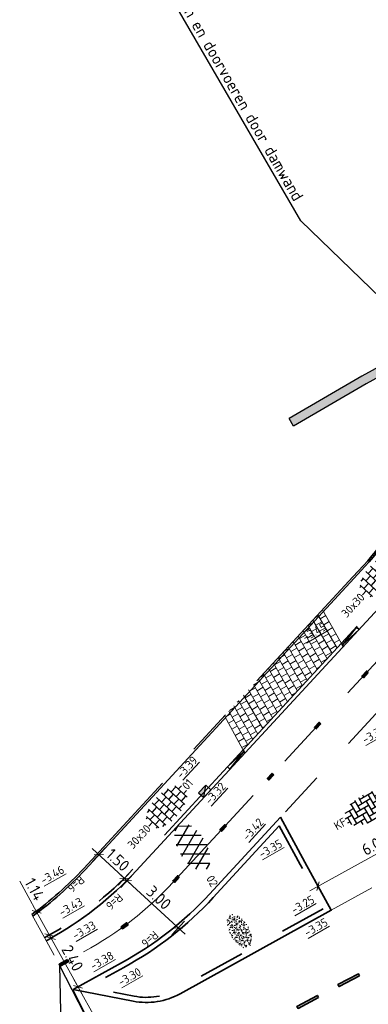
# Model space of a CAD drawing. Header units: metres. Extents: x 111691 to 117439, y 474133 to 478789.
# Tile 12 of 127: x 114584 to 114599, y 476071 to 476114. Entities that reach past the tile are written whole.
import ezdxf
from ezdxf import colors
from ezdxf.entities.mleader import LeaderData, LeaderLine
from ezdxf.enums import TextEntityAlignment as Align
from ezdxf.math import Vec2, Vec3

# ---------------------------------------------------------------- set-up
doc = ezdxf.new("R2010")
doc.units = ezdxf.units.M
for name, pattern in [('AM-AS', [16, 10, -2, 2, -2]), ('VH-OPSLUITBAND_150X250', [24, 16, -2, 4, -2]), ('VH-OPSLUITBAND_80X200', [14, 8, -2, 2, -2]), ('VH-RWSBAND', [24, 10, -2, 2, -2, 2, -2, 2, -2]), ('VH-TROTTOIRBAND_130-150', [15, 5, -2, 2, -2, 2, -2]), ('XX-HIDDEN', [4, 2, -2])]:
    doc.linetypes.add(name, pattern=pattern)
doc.layers.get('Defpoints').update_dxf_attribs({"lineweight": 25})
for name, color, linetype, lineweight in [('N-WE-AM-AS-G', 10, 'AM-AS', 18), ('N-WE-GR-GRAS-S', 60, 'Continuous', 25), ('N-WE-KW-KUNSTWERK_KEERCONSTRUCTIE-A', 251, 'Continuous', 30), ('N-WE-KW-KUNSTWERK_KEERCONSTRUCTIE-G', 5, 'Continuous', 30), ('N-WE-RI-HWA_KOLK-S', 150, 'Continuous', 25), ('N-WE-VH-HOOGTELABEL-T18', 2, 'Continuous', 18), ('N-WE-VH-KANTOPSLUITING-T18', 10, 'Continuous', 18), ('N-WE-VH-KANTOPSLUITING_OPSLUITBAND_150X250-G', 150, 'VH-OPSLUITBAND_150X250', 35), ('N-WE-VH-KANTOPSLUITING_OPSLUITBAND_80X200-G', 150, 'VH-OPSLUITBAND_80X200', 35), ('N-WE-VH-KANTOPSLUITING_TROTTOIRBAND_130 150-G', 210, 'VH-TROTTOIRBAND_130-150', 35), ('N-WE-VH-KANTOPSLUITING_TROTTOIRBAND_RWS_110 220-G', 210, 'VH-RWSBAND', 35), ('N-WE-VH-KANTOPSLUITING_VERLOOPBAND-G', 40, 'Continuous', 35), ('N-WE-VH-KANTOPSLUITING_VOORKANTBAND-G', 7, 'Continuous', 35), ('N-WE-VH-KANTVERHARDING-G', 1, 'Continuous', 35), ('N-WE-VH-MAATVOERING-M', 7, 'Continuous', 18), ('N-WE-VH-MATERIAALGRENS-G', 7, 'XX-HIDDEN', 18), ('N-WE-VH-VERHARDING_ASFALT_ROOD-S', 1, 'Continuous', 25), ('N-WE-VH-VERHARDING_BETONSTRAATSTEEN-S', 7, 'Continuous', 25), ('N-WE-VH-VERHARDING_TEGEL-S', 7, 'Continuous', 25), ('N-WE-VH-VERHARDING_TEGEL60-A', 252, 'Continuous', 18), ('N-WE-VW-MARKERING-G', 7, 'Continuous', 35), ('X-XX-AL-AANPIJLING-M', 7, 'Continuous', 18), ('X-XX-AL-AANPIJLING-T25', 7, 'Continuous', 25)]:
    doc.layers.add(name, color=color, linetype=linetype, lineweight=lineweight)
doc.layers.add('N-WE-VW-MARKERING_LANGS_STREEP_11_010-A', color=7, linetype='Continuous')
doc.layers.add('N-WE-VW-MARKERING_LANGS_STREEP_30270_010-A', color=7, linetype='Continuous')
doc.styles.add('NLCS-ISO', font='NLCS-ISO.ttf')
doc.styles.add('NLCS-ISO-ANNOTATIEF-T25', font='NLCS-ISO.ttf', dxfattribs={"height": 2.5})
doc.styles.add('NLCS-ISO-M200-T18', font='NLCS-ISO.ttf', dxfattribs={"height": 0.36})
doc.dimstyles.new('NLCS-ANNOTATIEF-T25-PIJL_L2_H1', dxfattribs={"dimtxt": 2.5, "dimasz": 2.5, "dimexe": 2, "dimexo": 2, "dimgap": 0.7, "dimtad": 1, "dimzin": 0, "dimdsep": 46, "dimtxsty": 'NLCS-ISO-ANNOTATIEF-T25', "dimcen": 0, "dimdle": 2, "dimclrd": 256, "dimclre": 256, "dimclrt": 256, "dimadec": 1, "dimazin": 0, "dimtfac": 1, "dimtdec": 3, "dimtofl": 0, "dimtmove": 0, "dimatfit": 3, "dimfxl": 2, "dimfxlon": 1, "dimtfillclr": 256, "dimtolj": 1, "dimtzin": 0, "dimlwd": -1, "dimlwe": -1, "dimarcsym": 0})
doc.dimstyles.new('NLCS-ANNOTATIEF-T25-SCHRAP_L2_H1', dxfattribs={"dimtxt": 2.5, "dimasz": 1.4, "dimexe": 2, "dimexo": 2, "dimgap": 0.7, "dimtad": 1, "dimzin": 0, "dimdsep": 46, "dimtxsty": 'NLCS-ISO-ANNOTATIEF-T25', "dimblk": 'OBLIQUE', "dimcen": 0, "dimdle": 2, "dimclrd": 256, "dimclre": 256, "dimclrt": 256, "dimadec": 1, "dimazin": 0, "dimtfac": 1, "dimtdec": 3, "dimtofl": 0, "dimtmove": 0, "dimatfit": 3, "dimldrblk": 'OBLIQUE', "dimfxl": 2, "dimfxlon": 1, "dimtfillclr": 256, "dimtolj": 1, "dimtzin": 0, "dimlwd": -1, "dimlwe": -1, "dimarcsym": 0})

# ---------------------------------------------------------------- blocks, each defined once
blk = doc.blocks.new('*D16')
at = {"layer": 'Defpoints', "color": 0, "linetype": 'Continuous', "transparency": 16777216}
for p in [(114597.451, 476089.015), (114607.75, 476082.857)]:
    blk.add_point(p, dxfattribs=at)
at = {"layer": 'N-WE-VH-MAATVOERING-M', "transparency": 16777216}
blk.add_line((114604.849, 476084.592), (114607.321, 476083.114), dxfattribs=at)
at = {"layer": 'N-WE-VH-MAATVOERING-M', "linetype": 'Continuous', "lineweight": 0, "transparency": 16777216, "insert": (114606.07, 476084.316), "char_height": 0.5, "attachment_point": 5, "rotation": 329.1253, "style": 'NLCS-ISO-ANNOTATIEF-T25', "bg_fill": 3, "box_fill_scale": 1.1, "bg_fill_color": 256, "bg_fill_true_color": 13158600, "bg_fill_transparency": 0}
blk.add_mtext('\\A1;R=12.00', dxfattribs=at)
at = {"layer": 'N-WE-VH-MAATVOERING-M', "linetype": 'Continuous', "transparency": 16777216}
blk.add_solid([(114607.364, 476083.185), (114607.278, 476083.042), (114607.75, 476082.857)], dxfattribs=at)
blk = doc.blocks.new('*D38')
at = {"layer": 'Defpoints', "color": 0, "transparency": 16777216}
for p in [(114610.339, 476094.022), (114598.377, 476093.065)]:
    blk.add_point(p, dxfattribs=at)
at = {"layer": 'N-WE-VH-MAATVOERING-M', "transparency": 16777216}
blk.add_line((114606.97, 476093.753), (114609.84, 476093.982), dxfattribs=at)
blk.add_solid([(114609.834, 476094.065), (114609.847, 476093.899), (114610.339, 476094.022)], dxfattribs=at)
at = {"layer": 'N-WE-VH-MAATVOERING-M', "transparency": 16777216, "insert": (114608.125, 476094.236), "char_height": 0.5, "attachment_point": 5, "rotation": 4.5762, "style": 'NLCS-ISO-ANNOTATIEF-T25', "bg_fill": 3, "box_fill_scale": 1.1, "bg_fill_color": 256, "bg_fill_true_color": 13158600, "bg_fill_transparency": 0}
blk.add_mtext('\\A1;R=12.00', dxfattribs=at)
blk = doc.blocks.new('SVH-TEGEL_300X300_DUN_HALFST-SO')
for p, q in [((-3.7, 2.25), (-3, 2.25)), ((-3, -2.52), (-3, 2.52)), ((-1.5, -2.87), (-1.5, 2.87)), ((-1.5, 2.25), (0, 2.25)), ((0, -2.97), (0, 2.97)), ((1.5, -2.87), (1.5, 2.87)), ((1.5, 2.25), (3, 2.25)), ((3, -2.52), (3, 2.52)), ((-5.66, 0), (-4.5, 0)), ((-4.89, 1.5), (-4.5, 1.5)), ((-4.5, -1.8), (-4.5, 1.8)), ((-4.5, 0.75), (-3, 0.75)), ((-3, 1.5), (-1.5, 1.5)), ((-3, 0), (-1.5, 0)), ((-1.5, 0.75), (0, 0.75)), ((0, 1.5), (1.5, 1.5)), ((0, 0), (1.5, 0)), ((1.5, 0.75), (3, 0.75)), ((3, 1.5), (4.5, 1.5)), ((3, 0), (4.5, 0)), ((4.5, -1.8), (4.5, 1.8)), ((4.5, 0.75), (5.48, 0.75)), ((-4.89, -1.5), (-4.5, -1.5)), ((-4.5, -0.75), (-3, -0.75)), ((-3, -1.5), (-1.5, -1.5)), ((-1.5, -0.75), (0, -0.75)), ((0, -1.5), (1.5, -1.5)), ((1.5, -0.75), (3, -0.75)), ((3, -1.5), (4.5, -1.5)), ((4.5, -0.75), (5.48, -0.75)), ((-3.7, -2.25), (-3, -2.25)), ((-1.5, -2.25), (0, -2.25)), ((1.5, -2.25), (3, -2.25))]:
    blk.add_line(p, q)
at = {"style": 'NLCS-ISO'}
blk.add_attdef('FORMAAT', text='', height=1.8, dxfattribs=at).set_placement((-5.76, 0), align=Align.MIDDLE_RIGHT)
blk.add_attdef('KLEUR', text='', height=1.8, dxfattribs=at).set_placement((5.58, 0), align=Align.MIDDLE_LEFT)
at = {"style": 'NLCS-ISO', "flags": 1}
blk.add_attdef('FUNCTIE', text='', height=1.8, dxfattribs=at).set_placement((0.12, -3.58), align=Align.MIDDLE_CENTER)
blk = doc.blocks.new('SGR-GRAS_01-SO')
at = {"ltscale": 0.1}
for p, q in [((-1.96, -0.07), (-1.98, 0)), ((-1.93, 0.19), (-1.93, 0.24)), ((-1.89, 0.24), (-1.92, 0.25)), ((-1.67, 0.02), (-1.6, 0.04)), ((-1.6, 0.24), (-1.65, 0.29)), ((-1.53, 0.32), (-1.6, 0.35)), ((-1.45, 0.64), (-1.52, 0.66)), ((-1.52, 0.19), (-1.44, 0.19)), ((-1.47, 0.58), (-1.48, 0.65)), ((-1.43, 0.48), (-1.35, 0.5)), ((-1.36, 0.21), (-1.43, 0.23)), ((-1.42, 0.13), (-1.36, 0.17)), ((-1.38, 0.11), (-1.32, 0.16)), ((-1.37, 0.01), (-1.38, 0.08)), ((-1.33, 0.11), (-1.33, 0.19)), ((-1.3, 0.76), (-1.32, 0.77)), ((-1.28, 0.68), (-1.28, 0.76)), ((-1.17, 0.39), (-1.23, 0.43)), ((-1.17, 0.24), (-1.22, 0.29)), ((-1.15, 0.65), (-1.21, 0.7)), ((-1.11, 0.17), (-1.04, 0.19)), ((-1.03, 0.03), (-1.1, 0.07)), ((-0.94, 0.84), (-1, 0.88)), ((-0.97, 0.51), (-0.92, 0.57)), ((-0.89, 0.5), (-0.97, 0.52)), ((-0.94, 0.19), (-0.87, 0.19)), ((-0.92, 0.42), (-0.86, 0.46)), ((-0.89, 0.81), (-0.82, 0.81)), ((-0.87, 0.66), (-0.89, 0.73)), ((-0.8, 0.06), (-0.88, 0.08)), ((-0.87, 0.62), (-0.8, 0.64)), ((-0.8, 0.47), (-0.87, 0.51)), ((-0.75, 0.24), (-0.8, 0.29)), ((-0.77, 0.09), (-0.79, 0.16)), ((-0.73, 0.65), (-0.78, 0.7)), ((-0.74, 0.03), (-0.73, 0.11)), ((-0.67, 0.11), (-0.73, 0.14)), ((-0.69, 0.61), (-0.68, 0.68)), ((-0.58, 0.92), (-0.64, 0.96)), ((-0.56, 0.92), (-0.51, 0.97)), ((-0.56, 0.32), (-0.48, 0.34)), ((-0.44, 0.55), (-0.51, 0.59)), ((-0.43, 0.78), (-0.5, 0.8)), ((-0.42, 0.71), (-0.36, 0.74)), ((-0.34, 0.35), (-0.41, 0.37)), ((-0.32, 0.24), (-0.38, 0.29)), ((-0.31, 0.19), (-0.37, 0.22)), ((-0.37, 0.19), (-0.29, 0.19)), ((-0.31, 0.65), (-0.36, 0.7)), ((-0.32, 0.81), (-0.24, 0.81)), ((-0.32, 0.77), (-0.24, 0.79)), ((-0.28, 0.73), (-0.29, 0.81)), ((-0.21, 1), (-0.27, 1.03)), ((-0.24, 0.02), (-0.17, 0.04)), ((-0.18, 0.17), (-0.19, 0.24)), ((-0.08, 0.63), (-0.14, 0.67)), ((-0.14, -0.04), (-0.14, 0.03)), ((-0.09, 0.53), (-0.09, 0.6)), ((-0.08, 0.16), (-0.03, 0.21)), ((-0.07, 0.19), (0, 0.23)), ((0.06, 0.27), (-0.01, 0.3)), ((0, 0.47), (0.07, 0.49)), ((0.1, 0.24), (0.05, 0.29)), ((0.13, 0.64), (0.06, 0.66)), ((0.07, 0.99), (0.14, 1.03)), ((0.12, 0.65), (0.07, 0.7)), ((0.22, 0.2), (0.15, 0.22)), ((0.21, 0.19), (0.28, 0.19)), ((0.29, 0.71), (0.22, 0.75)), ((0.24, 0.92), (0.31, 0.94)), ((0.26, 0.81), (0.33, 0.81)), ((0.32, 0.81), (0.3, 0.89)), ((0.31, 0.17), (0.39, 0.19)), ((0.32, 0.57), (0.38, 0.62)), ((0.42, 0.34), (0.36, 0.38)), ((0.42, 0.25), (0.4, 0.32)), ((0.43, 0.48), (0.49, 0.51)), ((0.53, 0.24), (0.47, 0.29)), ((0.54, 0.65), (0.49, 0.7)), ((0.56, -0.02), (0.49, 0.02)), ((0.5, 0.45), (0.51, 0.53)), ((0.59, 0.93), (0.52, 0.94)), ((0.55, 0.62), (0.63, 0.64)), ((0.65, 0.79), (0.58, 0.83)), ((0.68, 0.49), (0.61, 0.51)), ((0.77, 0.05), (0.7, 0.07)), ((0.78, 0.42), (0.72, 0.46)), ((0.78, 0.19), (0.86, 0.19)), ((0.83, 0.81), (0.91, 0.81)), ((0.92, 0.06), (0.85, 0.09)), ((0.87, 0.31), (0.94, 0.33)), ((0.95, 0.24), (0.9, 0.29)), ((0.91, 0.89), (0.91, 0.92)), ((0.97, 0.65), (0.91, 0.7)), ((0.93, 0.76), (0.99, 0.8)), ((1.01, 0.87), (0.95, 0.91)), ((1.01, 0.33), (1, 0.4)), ((1.15, 0.78), (1.08, 0.8)), ((1.15, 0.5), (1.08, 0.54)), ((1.1, 0.38), (1.1, 0.45)), ((1.11, 0.77), (1.18, 0.79)), ((1.24, 0.34), (1.17, 0.36)), ((1.18, 0.01), (1.26, 0.03)), ((1.21, 0.21), (1.26, 0.26)), ((1.28, 0.14), (1.22, 0.17)), ((1.28, 0.25), (1.35, 0.29)), ((1.37, 0.24), (1.32, 0.29)), ((1.39, 0.65), (1.34, 0.7)), ((1.36, 0.19), (1.43, 0.19)), ((1.42, 0.46), (1.5, 0.48)), ((1.51, 0.58), (1.44, 0.62)), ((1.64, 0.21), (1.58, 0.25)), ((1.61, 0.41), (1.59, 0.48)), ((1.69, 0.3), (1.7, 0.37)), ((1.79, 0.19), (1.72, 0.21)), ((1.74, 0.16), (1.81, 0.18)), ((1.8, 0.24), (1.75, 0.29)), ((1.93, 0.19), (1.95, 0.19)), ((-1.92, -0.16), (-1.85, -0.12)), ((-1.82, -0.08), (-1.9, -0.06)), ((-1.76, -0.13), (-1.82, -0.09)), ((-1.78, -0.3), (-1.73, -0.25)), ((-1.62, -0.5), (-1.69, -0.46)), ((-1.63, -0.57), (-1.68, -0.52)), ((-1.61, -0.17), (-1.67, -0.11)), ((-1.57, -0.44), (-1.49, -0.44)), ((-1.54, -0.66), (-1.5, -0.64)), ((-1.4, -0.05), (-1.46, -0.01)), ((-1.38, -0.46), (-1.38, -0.39)), ((-1.35, -0.28), (-1.28, -0.26)), ((-1.27, -0.23), (-1.34, -0.21)), ((-1.26, -0.42), (-1.33, -0.38)), ((-1.27, -0.56), (-1.28, -0.48)), ((-1.21, -0.57), (-1.26, -0.52)), ((-1.18, -0.67), (-1.25, -0.65)), ((-1.19, -0.17), (-1.24, -0.11)), ((-1.13, -0.78), (-1.19, -0.75)), ((-1.06, -0.39), (-1, -0.35)), ((-1.04, -0.58), (-0.97, -0.57)), ((-0.99, -0.44), (-0.92, -0.44)), ((-0.9, -0.34), (-0.96, -0.3)), ((-0.9, -0.65), (-0.84, -0.6)), ((-0.84, -0.94), (-0.85, -0.93)), ((-0.78, -0.57), (-0.84, -0.52)), ((-0.76, -0.7), (-0.83, -0.67)), ((-0.76, -0.17), (-0.82, -0.11)), ((-0.8, -0.13), (-0.73, -0.11)), ((-0.71, -0.38), (-0.79, -0.36)), ((-0.79, -0.54), (-0.78, -0.46)), ((-0.72, -0.89), (-0.65, -0.87)), ((-0.71, -0.9), (-0.64, -0.86)), ((-0.62, -0.82), (-0.7, -0.8)), ((-0.67, -0.48), (-0.69, -0.4)), ((-0.53, -0.26), (-0.6, -0.22)), ((-0.58, -0.99), (-0.59, -0.97)), ((-0.57, -0.1), (-0.5, -0.06)), ((-0.49, -0.25), (-0.44, -0.19)), ((-0.48, -0.44), (-0.41, -0.42)), ((-0.4, -0.63), (-0.46, -0.59)), ((-0.38, -0.98), (-0.43, -0.93)), ((-0.42, -0.44), (-0.34, -0.44)), ((-0.36, -0.57), (-0.41, -0.52)), ((-0.34, -0.17), (-0.39, -0.11)), ((-0.26, -0.99), (-0.33, -0.95)), ((-0.25, -0.09), (-0.32, -0.07)), ((-0.17, -0.18), (-0.24, -0.14)), ((-0.16, -0.53), (-0.23, -0.51)), ((-0.21, -0.61), (-0.15, -0.58)), ((-0.19, -0.62), (-0.19, -0.54)), ((-0.17, -0.74), (-0.1, -0.72)), ((-0.07, -0.97), (-0.14, -0.95)), ((-0.04, -0.55), (-0.1, -0.51)), ((-0.08, -0.4), (-0.09, -0.32)), ((-0.01, -1.01), (0.04, -0.95)), ((0.05, -0.98), (0, -0.93)), ((0.07, -0.57), (0.01, -0.52)), ((0.02, -0.96), (0.01, -0.89)), ((0.08, -0.17), (0.03, -0.11)), ((0.1, -0.91), (0.03, -0.88)), ((0.07, -0.29), (0.14, -0.27)), ((0.19, -0.1), (0.13, -0.06)), ((0.16, -0.44), (0.23, -0.44)), ((0.17, -1.04), (0.22, -1.02)), ((0.31, -0.24), (0.24, -0.22)), ((0.33, -0.47), (0.26, -0.43)), ((0.29, -0.33), (0.35, -0.29)), ((0.4, -0.68), (0.32, -0.66)), ((0.39, -0.6), (0.45, -0.55)), ((0.39, -0.59), (0.46, -0.57)), ((0.4, -0.69), (0.41, -0.62)), ((0.46, -0.83), (0.4, -0.8)), ((0.47, -0.98), (0.42, -0.93)), ((0.49, -0.57), (0.44, -0.52)), ((0.45, -0.12), (0.46, -0.05)), ((0.51, -0.17), (0.45, -0.11)), ((0.52, -0.32), (0.5, -0.24)), ((0.62, -0.88), (0.6, -0.81)), ((0.63, -0.14), (0.7, -0.12)), ((0.69, -0.39), (0.62, -0.35)), ((0.64, -0.84), (0.71, -0.81)), ((0.7, -0.89), (0.77, -0.88)), ((0.73, -0.44), (0.81, -0.44)), ((0.82, -0.76), (0.76, -0.72)), ((0.78, -0.04), (0.85, 0)), ((0.86, -0.39), (0.79, -0.37)), ((0.8, -0.19), (0.85, -0.14)), ((0.86, -0.94), (0.84, -0.93)), ((0.91, -0.57), (0.86, -0.52)), ((0.93, -0.17), (0.88, -0.11)), ((0.95, -0.83), (0.88, -0.81)), ((0.94, -0.44), (1.01, -0.42)), ((1.05, -0.31), (0.99, -0.27)), ((1, -0.77), (1, -0.7)), ((1.05, -0.2), (1.05, -0.12)), ((1.11, -0.24), (1.1, -0.16)), ((1.19, -0.68), (1.12, -0.64)), ((1.14, -0.56), (1.21, -0.52)), ((1.21, -0.8), (1.2, -0.73)), ((1.33, -0.1), (1.26, -0.08)), ((1.26, -0.75), (1.33, -0.73)), ((1.34, -0.57), (1.29, -0.52)), ((1.36, -0.17), (1.3, -0.11)), ((1.31, -0.44), (1.38, -0.44)), ((1.42, -0.23), (1.35, -0.19)), ((1.42, -0.54), (1.35, -0.52)), ((1.55, -0.6), (1.49, -0.56)), ((1.5, -0.29), (1.57, -0.27)), ((1.64, -0.27), (1.65, -0.2)), ((1.64, -0.27), (1.7, -0.23)), ((1.68, -0.55), (1.74, -0.5)), ((1.71, -0.16), (1.69, -0.09)), ((1.78, -0.15), (1.71, -0.11)), ((1.71, -0.52), (1.71, -0.52)), ((1.78, -0.17), (1.73, -0.11)), ((1.88, -0.25), (1.81, -0.23))]:
    blk.add_line(p, q, dxfattribs=at)
at = {"ltscale": 0.1, "style": 'NLCS-ISO'}
blk.add_attdef('TYPE', text='', height=0.5, dxfattribs=at).set_placement((3.47, -0.02), align=Align.MIDDLE_CENTER)
blk = doc.blocks.new('SVH-BSS_KEIFORMAAT_ELLEBOOG-SO')
at = {"ltscale": 0.1}
for p, q in [((-3.1, 2.49), (-1.87, 2.49)), ((-2.92, 2.49), (-2.92, -0.66)), ((-1.87, 2.81), (-1.87, 0.39)), ((-0.82, 2.94), (-0.82, 1.44)), ((-0.82, 2.49), (2.33, 2.49)), ((0.23, 2.97), (0.23, 2.49)), ((1.28, 2.49), (1.28, -0.66)), ((2.33, 2.71), (2.33, 0.39)), ((3.38, 2.38), (3.38, 1.44)), ((-5.61, 0.39), (-3.97, 0.39)), ((-5.02, 0.39), (-5.02, -1.37)), ((-4.95, 1.44), (-2.92, 1.44)), ((-3.97, 1.44), (-3.97, -1.71)), ((-2.92, 0.39), (0.23, 0.39)), ((-1.87, 1.44), (1.28, 1.44)), ((-0.82, 0.39), (-0.82, -2.76)), ((0.23, 1.44), (0.23, -1.71)), ((1.28, 0.39), (4.43, 0.39)), ((2.33, 1.44), (4.95, 1.44)), ((3.38, 0.39), (3.38, -2.38)), ((4.43, 1.44), (4.43, -1.71)), ((5.48, 0.74), (5.48, -0.66)), ((5.48, 0.39), (5.61, 0.39)), ((-5.52, -0.66), (-5.02, -0.66)), ((-4.62, -1.71), (-1.87, -1.71)), ((-3.97, -0.66), (-0.82, -0.66)), ((-2.92, -1.71), (-2.92, -2.55)), ((-1.87, -0.66), (-1.87, -2.81)), ((-0.82, -1.71), (2.33, -1.71)), ((0.23, -0.66), (3.38, -0.66)), ((1.28, -1.71), (1.28, -2.9)), ((2.33, -0.66), (2.33, -2.71)), ((3.38, -1.71), (4.62, -1.71)), ((4.43, -0.66), (5.52, -0.66)), ((-1.87, -2.76), (1.28, -2.76)), ((0.23, -2.76), (0.23, -2.97))]:
    blk.add_line(p, q, dxfattribs=at)
at = {"style": 'NLCS-ISO'}
blk.add_attdef('FORMAAT', text='', height=1.8, dxfattribs=at).set_placement((-5.71, 0), align=Align.MIDDLE_RIGHT)
blk.add_attdef('KLEUR', text='', height=1.8, dxfattribs=at).set_placement((5.71, 0), align=Align.MIDDLE_LEFT)
at = {"style": 'NLCS-ISO', "flags": 1}
blk.add_attdef('FUNCTIE', text='', height=1.8, dxfattribs=at).set_placement((0.12, -3.58), align=Align.MIDDLE_CENTER)
blk = doc.blocks.new('_Oblique')
at = {"color": 0, "linetype": 'ByBlock', "lineweight": -2}
blk.add_line((-0.5, -0.5), (0.5, 0.5), dxfattribs=at)
blk = doc.blocks.new('*D324')
at = {"layer": 'Defpoints', "color": 0, "transparency": 16777216}
for p in [(114585.068, 476073.931), (114586.44, 476071.946), (114586.227, 476071.829)]:
    blk.add_point(p, dxfattribs=at)
at = {"layer": 'X-XX-AL-AANPIJLING-M', "transparency": 16777216}
for p, q in [((114585.088, 476074.398), (114586.633, 476071.596)), ((114585.281, 476074.048), (114585.631, 476074.241)), ((114586.44, 476071.946), (114586.79, 476072.14))]:
    blk.add_line(p, q, dxfattribs=at)
at = {"layer": 'X-XX-AL-AANPIJLING-M', "transparency": 16777216, "xscale": 0.28, "yscale": 0.28, "zscale": 0.28}
for p, rotation in [((114585.281, 476074.048), 118.8725849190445), ((114586.44, 476071.946), 298.8725849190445)]:
    blk.add_blockref('_Oblique', p, dxfattribs=dict(at, rotation=rotation))
at = {"layer": 'X-XX-AL-AANPIJLING-M', "transparency": 16777216, "insert": (114586.202, 476073.186), "char_height": 0.5, "attachment_point": 5, "rotation": 298.8726, "style": 'NLCS-ISO-ANNOTATIEF-T25'}
blk.add_mtext('\\A1;2.40', dxfattribs=at)
blk = doc.blocks.new('*D325')
at = {"layer": 'Defpoints', "color": 0, "transparency": 16777216}
for p in [(114584.445, 476075.061), (114584.658, 476075.178), (114584.996, 476074.062)]:
    blk.add_point(p, dxfattribs=at)
at = {"layer": 'X-XX-AL-AANPIJLING-M', "transparency": 16777216}
for p, q in [((114584.658, 476075.178), (114583.929, 476076.5)), ((114584.658, 476075.178), (114585.008, 476075.371)), ((114585.402, 476073.829), (114584.658, 476075.178)), ((114585.209, 476074.179), (114585.559, 476074.373))]:
    blk.add_line(p, q, dxfattribs=at)
at = {"layer": 'X-XX-AL-AANPIJLING-M', "transparency": 16777216, "xscale": 0.28, "yscale": 0.28, "zscale": 0.28}
for p, rotation in [((114584.658, 476075.178), 118.8725849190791), ((114585.209, 476074.179), 298.8725849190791)]:
    blk.add_blockref('_Oblique', p, dxfattribs=dict(at, rotation=rotation))
at = {"layer": 'X-XX-AL-AANPIJLING-M', "transparency": 16777216, "insert": (114584.567, 476076.15), "char_height": 0.5, "attachment_point": 5, "rotation": 298.8726, "style": 'NLCS-ISO-ANNOTATIEF-T25'}
blk.add_mtext('\\A1;1.14', dxfattribs=at)
blk = doc.blocks.new('SVH-ASFALT-SO')
at = {"ltscale": 0.1}
for p, q in [((-3.36, 2.17), (-1.83, 4.83)), ((0.36, -0.07), (-2.31, 4.55)), ((-1.91, 0.69), (0.95, 5.64)), ((2.75, -0.22), (-0.47, 5.37)), ((0, 0), (3.27, 5.66)), ((4.87, 0.12), (1.65, 5.7)), ((2.18, -0.23), (5.32, 5.22)), ((6.7, 0.95), (4.04, 5.55)), ((4.66, 0.07), (7.07, 4.25)), ((-2.72, 1.26), (-3.45, 2.54)), ((7.83, 2.99), (7.15, 4.18))]:
    blk.add_line(p, q, dxfattribs=at)
at = {"style": 'NLCS-ISO'}
blk.add_attdef('KLEUR', text='', height=1.8, dxfattribs=at).set_placement((9.49, 2.74), align=Align.MIDDLE_LEFT)
at = {"style": 'NLCS-ISO', "flags": 1}
blk.add_attdef('FUNCTIE', text='', height=1.8, dxfattribs=at).set_placement((0.12, -3.58), align=Align.MIDDLE_CENTER)
blk = doc.blocks.new('*D326')
at = {"layer": 'Defpoints', "color": 0, "transparency": 16777216}
for p in [(114592.953, 476081.285), (114595.158, 476079.251), (114588.553, 476076.519)]:
    blk.add_point(p, dxfattribs=at)
at = {"layer": 'X-XX-AL-AANPIJLING-M', "transparency": 16777216}
for p, q in [((114591.051, 476074.212), (114588.259, 476076.79)), ((114588.824, 476076.813), (114588.282, 476076.225)), ((114591.029, 476074.778), (114590.486, 476074.19))]:
    blk.add_line(p, q, dxfattribs=at)
at = {"layer": 'X-XX-AL-AANPIJLING-M', "transparency": 16777216, "xscale": 0.28, "yscale": 0.28, "zscale": 0.28}
for p, rotation in [((114588.553, 476076.519), 137.2893449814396), ((114590.757, 476074.484), 317.2893449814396)]:
    blk.add_blockref('_Oblique', p, dxfattribs=dict(at, rotation=rotation))
at = {"layer": 'X-XX-AL-AANPIJLING-M', "transparency": 16777216, "insert": (114589.92, 476075.788), "char_height": 0.5, "attachment_point": 5, "rotation": 317.2893, "style": 'NLCS-ISO-ANNOTATIEF-T25'}
blk.add_mtext('\\A1;3.00', dxfattribs=at)
blk = doc.blocks.new('*D327')
at = {"layer": 'Defpoints', "color": 0, "transparency": 16777216}
for p in [(114588.072, 476078.431), (114587.34, 476077.638), (114589.176, 476077.412)]:
    blk.add_point(p, dxfattribs=at)
at = {"layer": 'X-XX-AL-AANPIJLING-M', "transparency": 16777216}
for p, q in [((114588.738, 476076.348), (114587.047, 476077.909)), ((114587.612, 476077.932), (114587.069, 476077.344)), ((114588.715, 476076.913), (114588.173, 476076.325))]:
    blk.add_line(p, q, dxfattribs=at)
at = {"layer": 'X-XX-AL-AANPIJLING-M', "transparency": 16777216, "xscale": 0.28, "yscale": 0.28, "zscale": 0.28}
for p, rotation in [((114587.34, 476077.638), 137.289344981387), ((114588.444, 476076.619), 317.289344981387)]:
    blk.add_blockref('_Oblique', p, dxfattribs=dict(at, rotation=rotation))
at = {"layer": 'X-XX-AL-AANPIJLING-M', "transparency": 16777216, "insert": (114588.157, 476077.415), "char_height": 0.5, "attachment_point": 5, "rotation": 317.2893, "style": 'NLCS-ISO-ANNOTATIEF-T25'}
blk.add_mtext('\\A1;1.50', dxfattribs=at)
blk = doc.blocks.new('*D328')
at = {"layer": 'Defpoints', "color": 0, "transparency": 16777216}
for p in [(114602.598, 476078.15), (114596.776, 476076.281), (114597.347, 476075.248)]:
    blk.add_point(p, dxfattribs=at)
at = {"layer": 'X-XX-AL-AANPIJLING-M', "transparency": 16777216}
for p, q in [((114602.221, 476078.833), (114601.834, 476079.533)), ((114602.377, 476079.377), (114596.426, 476076.088)), ((114596.969, 476075.931), (114596.582, 476076.631))]:
    blk.add_line(p, q, dxfattribs=at)
at = {"layer": 'X-XX-AL-AANPIJLING-M', "transparency": 16777216, "xscale": 0.28, "yscale": 0.28, "zscale": 0.28}
for p, rotation in [((114602.027, 476079.183), 28.92698625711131), ((114596.776, 476076.281), 208.9269862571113)]:
    blk.add_blockref('_Oblique', p, dxfattribs=dict(at, rotation=rotation))
at = {"layer": 'X-XX-AL-AANPIJLING-M', "transparency": 16777216, "insert": (114599.213, 476078.074), "char_height": 0.5, "attachment_point": 5, "rotation": 28.927, "style": 'NLCS-ISO-ANNOTATIEF-T25'}
blk.add_mtext('\\A1;6.00', dxfattribs=at)
blk = doc.blocks.new('*D330')
at = {"layer": 'Defpoints', "color": 0, "transparency": 16777216}
for p in [(114586.227, 476071.829), (114590.224, 476064.703), (114590.433, 476064.82)]:
    blk.add_point(p, dxfattribs=at)
at = {"layer": 'X-XX-AL-AANPIJLING-M', "transparency": 16777216}
for p, q in [((114586.241, 476072.295), (114590.629, 476064.472)), ((114586.437, 476071.946), (114586.786, 476072.142)), ((114590.433, 476064.82), (114590.782, 476065.016))]:
    blk.add_line(p, q, dxfattribs=at)
at = {"layer": 'X-XX-AL-AANPIJLING-M', "transparency": 16777216, "xscale": 0.28, "yscale": 0.28, "zscale": 0.28}
for p, rotation in [((114586.437, 476071.946), 119.284951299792), ((114590.433, 476064.82), 299.284951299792)]:
    blk.add_blockref('_Oblique', p, dxfattribs=dict(at, rotation=rotation))
at = {"layer": 'X-XX-AL-AANPIJLING-M', "transparency": 16777216, "insert": (114588.775, 476068.574), "char_height": 0.5, "attachment_point": 5, "rotation": 299.285, "style": 'NLCS-ISO-ANNOTATIEF-T25'}
blk.add_mtext('\\A1;8.17', dxfattribs=at)
blk = doc.blocks.new('N-SRI-KOLK_TROTTOIR-SO')
blk.add_hatch(color=256).paths.add_polyline_path([(1.125, 1.5), (-1.125, 1.5), (-1.125, 0)])
blk.add_line((-1.125, 0), (1.125, 1.5))
at = {"flags": 128}
blk.add_lwpolyline([(-1.125, 0), (1.125, 0), (1.125, 1.5), (-1.125, 1.5)], close=True, dxfattribs=at)

msp = doc.modelspace()

# ---------------------------------------------------------------- hatches: boundary and pattern name
at = {"layer": 'N-WE-KW-KUNSTWERK_KEERCONSTRUCTIE-A', "transparency": 33554559}
h = msp.add_hatch(color=256, dxfattribs=at)
h.dxf.hatch_style = 1
h.paths.add_polyline_path([(114605.192, 476101.408), (114603.137, 476105.134), (114604.193, 476105.717), (114604.006, 476106.048), (114602.621, 476105.284), (114604.676, 476101.557), (114598.243, 476097.998), (114595.536, 476096.428), (114595.727, 476096.099), (114598.857, 476097.914)])
at = {"layer": 'N-WE-VH-VERHARDING_TEGEL60-A'}
h = msp.add_hatch(dxfattribs=at)
h.set_pattern_fill('AVH-TEGEL_300X300_HALFST-SO', color=256, angle=209.72, pattern_type=2)
h.set_pattern_definition([(209.72, (0, 0), (-0.18617327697, -0.278997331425), [0.3, -0.3]), (299.72, (0, 0), (0.26053755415, 0.14872855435), [])])
h.paths.add_polyline_path([(114597.79, 476086.746), (114596.975, 476088.193), (114592.748, 476083.614), (114593.551, 476082.154)])
at = {"layer": 'N-WE-VW-MARKERING_LANGS_STREEP_11_010-A'}
h = msp.add_hatch(color=256, dxfattribs=at)
h.dxf.hatch_style = 1
h.paths.add_polyline_path([(114598.568, 476072.423), (114598.521, 476072.512), (114597.637, 476072.043), (114597.684, 476071.955)])
h = msp.add_hatch(color=256, dxfattribs=at)
h.dxf.hatch_style = 1
h.paths.add_polyline_path([(114596.8, 476071.487), (114596.754, 476071.575), (114595.87, 476071.107), (114595.917, 476071.019)])
at = {"layer": 'N-WE-VW-MARKERING_LANGS_STREEP_30270_010-A'}
h = msp.add_hatch(color=256, dxfattribs=at)
h.dxf.hatch_style = 1
h.paths.add_polyline_path([(114596.903, 476083.279), (114596.83, 476083.347), (114596.626, 476083.127), (114596.7, 476083.059)])
h = msp.add_hatch(color=256, dxfattribs=at)
h.dxf.hatch_style = 1
h.paths.add_polyline_path([(114594.868, 476081.075), (114594.795, 476081.143), (114594.591, 476080.922), (114594.665, 476080.854)])
h = msp.add_hatch(color=256, dxfattribs=at)
h.dxf.hatch_style = 1
h.paths.add_polyline_path([(114592.833, 476078.87), (114592.76, 476078.938), (114592.556, 476078.718), (114592.63, 476078.65)])
h = msp.add_hatch(color=256, dxfattribs=at)
h.dxf.hatch_style = 1
h.paths.add_polyline_path([(114590.798, 476076.666), (114590.725, 476076.734), (114590.521, 476076.514), (114590.595, 476076.446)])
h = msp.add_hatch(color=256, dxfattribs=at)
h.dxf.hatch_style = 1
h.paths.add_polyline_path([(114588.594, 476074.625), (114588.534, 476074.705), (114588.293, 476074.526), (114588.353, 476074.446)])

# ---------------------------------------------------------------- linework, layer by layer
at = {"layer": 'N-WE-KW-KUNSTWERK_KEERCONSTRUCTIE-G'}
for points in [[(114604.009, 476106.049), (114602.621, 476105.284), (114604.676, 476101.557), (114598.67, 476098.245), (114595.536, 476096.428)], [(114604.193, 476105.717), (114603.137, 476105.134), (114605.192, 476101.408), (114598.857, 476097.914), (114595.727, 476096.099), (114595.536, 476096.428)]]:
    msp.add_lwpolyline(points, dxfattribs=at)
at = {"layer": 'N-WE-VH-KANTOPSLUITING_TROTTOIRBAND_130 150-G', "flags": 128}
msp.add_lwpolyline([(114593.551, 476082.154), (114588.839, 476077.049, -0.080802), (114585.084, 476074.11), (114584.998, 476074.063)], format="xyb", dxfattribs=at)
at = {"layer": 'N-WE-VH-KANTOPSLUITING_VERLOOPBAND-G'}
for points in [[(114592.873, 476081.42), (114593.589, 476082.084), (114592.983, 476081.318)], [(114593.551, 476082.154), (114593.627, 476082.015)], [(114592.983, 476081.318), (114592.873, 476081.42)]]:
    msp.add_lwpolyline(points, dxfattribs=at)
at = {"layer": 'N-WE-VH-KANTVERHARDING-G', "flags": 128}
msp.add_lwpolyline([(114618.925, 476073.409, -0.038712), (114617.08, 476073.984, 0.223219), (114606.892, 476073.375), (114604.209, 476071.912, -0.007578), (114597.502, 476068.388), (114589.914, 476064.546)], format="xyb", dxfattribs=at)
at = {"layer": 'N-WE-VH-MATERIAALGRENS-G'}
for points in [[(114593.627, 476082.015), (114592.748, 476083.614)], [(114602.598, 476078.15), (114597.347, 476075.248)]]:
    msp.add_lwpolyline(points, dxfattribs=at)
at = {"layer": 'N-WE-VW-MARKERING-G'}
for points in [[(114596.903, 476083.279), (114596.83, 476083.347), (114596.626, 476083.127), (114596.7, 476083.059)], [(114594.868, 476081.075), (114594.795, 476081.143), (114594.591, 476080.922), (114594.665, 476080.854)], [(114592.833, 476078.87), (114592.76, 476078.938), (114592.556, 476078.718), (114592.63, 476078.65)], [(114590.798, 476076.666), (114590.725, 476076.734), (114590.521, 476076.514), (114590.595, 476076.446)], [(114588.594, 476074.625), (114588.534, 476074.705), (114588.293, 476074.526), (114588.353, 476074.446)], [(114598.568, 476072.423), (114598.521, 476072.512), (114597.637, 476072.043), (114597.684, 476071.955)], [(114596.8, 476071.487), (114596.754, 476071.575), (114595.87, 476071.107), (114595.917, 476071.019)]]:
    msp.add_lwpolyline(points, close=True, dxfattribs=at)

# ---------------------------------------------------------------- block references
at = {"layer": 'N-WE-GR-GRAS-S', "xscale": 0.4, "yscale": 0.4, "zscale": 0.4, "rotation": 300.1117835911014}
msp.add_blockref('SGR-GRAS_01-SO', (114593.397, 476074.351), dxfattribs=at)
at = {"layer": 'N-WE-RI-HWA_KOLK-S', "xscale": 0.2, "yscale": 0.2, "zscale": 0.2, "rotation": 47.2893449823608}
msp.add_blockref('N-SRI-KOLK_TROTTOIR-SO', (114592.008, 476080.261), dxfattribs=at)
at = {"layer": 'N-WE-VH-VERHARDING_ASFALT_ROOD-S', "xscale": 0.2, "yscale": 0.2, "zscale": 0.2, "rotation": 300.1117835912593}
msp.add_blockref('SVH-ASFALT-SO', (114590.675, 476078.074), dxfattribs=at).add_auto_attribs({'KLEUR': '02'})
at = {"layer": 'N-WE-VH-VERHARDING_BETONSTRAATSTEEN-S', "xscale": 0.2, "yscale": 0.2, "zscale": 0.2, "rotation": 30.11}
msp.add_blockref('SVH-BSS_KEIFORMAAT_ELLEBOOG-SO', (114598.953, 476079.675), dxfattribs=at).add_auto_attribs({'FORMAAT': 'KF', 'KLEUR': '01'})
at = {"layer": 'N-WE-VH-VERHARDING_TEGEL-S', "xscale": 0.2, "yscale": 0.2, "zscale": 0.2, "rotation": 47.28934497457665}
msp.add_blockref('SVH-TEGEL_300X300_DUN_HALFST-SO', (114590.261, 476079.698), dxfattribs=at).add_auto_attribs({'FORMAAT': '30x30', 'KLEUR': '01'})

# ---------------------------------------------------------------- texts
at = {"layer": 'N-WE-VH-HOOGTELABEL-T18', "style": 'NLCS-ISO-M200-T18'}
for s, rotation, p in [('%%U-3.45', 29.7212, (114596.244, 476086.816)), ('%%U-3.39', 47.3043, (114590.897, 476080.891)), ('%%U-3.32', 47.3043, (114592.125, 476079.773)), ('%%U-3.42', 47.3043, (114593.743, 476078.218)), ('%%U-3.35', 29.7212, (114594.351, 476077.478)), ('%%U-3.46', 29.7212, (114584.949, 476076.347)), ('%%U-3.43', 29.7212, (114585.747, 476074.97)), ('%%U-3.25', 29.7212, (114595.746, 476075.071)), ('%%U-3.35', 29.7212, (114596.313, 476074.094)), ('%%U-3.33', 29.7212, (114586.328, 476073.969))]:
    msp.add_text(s, height=0.36, rotation=rotation, dxfattribs=at).set_placement(p)
at = {"layer": 'N-WE-VH-KANTOPSLUITING-T18', "style": 'NLCS-ISO'}
for p in [(114586.524, 476076.76), (114588.178, 476076), (114589.706, 476074.387)]:
    msp.add_text('R=6', height=0.36, rotation=221.6759, dxfattribs=at).set_placement(p)

# ---------------------------------------------------------------- dimensions: what is measured, and where the dimension line sits
at = {"layer": 'N-WE-VH-MAATVOERING-M'}
dim = msp.add_radius_dim(center=(114598.377, 476093.065), mpoint=(114610.339, 476094.022), dimstyle='NLCS-ANNOTATIEF-T25-PIJL_L2_H1', override={"dimpost": 'R=<>', "dimtfill": 1}, dxfattribs=at)
dim.commit()
dim.dimension.update_dxf_attribs({"geometry": '*D38', "text_midpoint": (114608.156, 476093.848), "dimtype": 164})
at = {"layer": 'X-XX-AL-AANPIJLING-M'}
for p1, p2, distance, picture, middle in [((114595.158, 476079.251), (114592.953, 476081.285), 6.487, '*D326', (114589.92, 476075.788)), ((114602.598, 476078.15), (114597.347, 476075.248), -1.181, '*D328', (114599.213, 476078.074)), ((114589.176, 476077.412), (114588.072, 476078.431), 1.079, '*D327', (114588.157, 476077.415)), ((114584.996, 476074.062), (114584.445, 476075.061), -0.243, '*D325', (114584.567, 476076.15))]:
    dim = msp.add_aligned_dim(p1=p1, p2=p2, distance=distance, dimstyle='NLCS-ANNOTATIEF-T25-SCHRAP_L2_H1', dxfattribs=at)
    dim.commit()
    dim.dimension.update_dxf_attribs({"geometry": picture, "text_midpoint": middle})

# ---------------------------------------------------------------- leaders
at = {"layer": 'X-XX-AL-AANPIJLING-T25'}
ml = msp.add_multileader_mtext('Standard', dxfattribs=at)
ml.set_content('Duiker verlengen en doorvoeren door damwand', color=256, style='NLCS-ISO-ANNOTATIEF-T25')
ml.set_leader_properties(color=256, linetype='ByLayer', lineweight=-1)
ml.build(insert=Vec2(0, 0))
ml.multileader.update_dxf_attribs({"text_left_attachment_type": 5, "text_right_attachment_type": 5, "dogleg_length": 2.5, "arrow_head_size": 0.5, "scale": 0.2})
ctx = ml.context
ctx.base_point, ctx.scale, ctx.char_height, ctx.arrow_head_size, ctx.landing_gap_size, ctx.plane_origin, ctx.plane_x_axis, ctx.plane_y_axis = Vec3(114588.4, 476118.105), 0.2, 0.5, 0.5, 0.18, Vec3(114601.345, 476099.858), Vec3(0.501689, -0.865048), Vec3(0.865048, 0.501689)
ctx.left_attachment, ctx.right_attachment = 5, 5
notes = []
notes.append((ctx, [(0, (1, 1, 0), (114596.031, 476104.948), (-0.501689, 0.865048), 0.5, [(0, [(114601.403, 476099.752)], 0, [])])]))
ctx.mtext.insert, ctx.mtext.text_direction, ctx.mtext.rotation, ctx.mtext.flow_direction = Vec3(114589.053, 476118.275), Vec3(0.501689, -0.865048), 5.237939, 5
for ctx, leaders in notes:
    for number, flags, end, landing, length, lines in leaders:
        leader = LeaderData()
        leader.index, (leader.has_last_leader_line, leader.has_dogleg_vector, leader.attachment_direction) = number, flags
        leader.last_leader_point, leader.dogleg_vector, leader.dogleg_length = Vec3(end), Vec3(landing), length
        for number, points, colour, breaks in lines:
            line = LeaderLine()
            line.index, line.vertices, line.color, line.breaks = number, Vec3.list(points), colors.encode_raw_color(colour), breaks
            leader.lines.append(line)
        ctx.leaders.append(leader)

# ---------------------------------------------------------------- next in the draw order: dimensions: what is measured, and where the dimension line sits
at = {"layer": 'N-WE-VH-MAATVOERING-M', "linetype": 'Continuous', "lineweight": 0}
dim = msp.add_radius_dim(center=(114597.451, 476089.015), mpoint=(114607.75, 476082.857), dimstyle='NLCS-ANNOTATIEF-T25-PIJL_L2_H1', override={"dimpost": 'R=<>', "dimtfill": 1}, dxfattribs=at)
dim.commit()
dim.dimension.update_dxf_attribs({"geometry": '*D16', "text_midpoint": (114605.87, 476083.981), "dimtype": 164})

# ---------------------------------------------------------------- next in the draw order: leaders
at = {"layer": 'X-XX-AL-AANPIJLING-T25'}
ml = msp.add_multileader_mtext('Standard', dxfattribs=at)
ml.set_content('Aansluiten op bestaande situatie', color=256, style='NLCS-ISO-ANNOTATIEF-T25')
ml.set_leader_properties(color=256, linetype='ByLayer', lineweight=-1)
ml.build(insert=Vec2(0, 0))
ml.multileader.update_dxf_attribs({"text_left_attachment_type": 5, "text_right_attachment_type": 5, "dogleg_length": 2.5, "arrow_head_size": 0.5, "scale": 0.2})
ctx = ml.context
ctx.base_point, ctx.scale, ctx.char_height, ctx.arrow_head_size, ctx.landing_gap_size, ctx.plane_origin, ctx.plane_x_axis, ctx.plane_y_axis = Vec3(114586.022, 476065.238), 0.2, 0.5, 0.5, 0.18, Vec3(114592.888, 476069.47), Vec3(0.501689, -0.865048), Vec3(0.865048, 0.501689)
ctx.left_attachment, ctx.right_attachment = 5, 5
notes = []
notes.append((ctx, [(0, (1, 1, 0), (114585.771, 476065.67), (0.501689, -0.865048), 0.5, [(1, [(114588.604, 476067.135), (114585.649, 476072.88)], 0, [])])]))
ctx.mtext.insert, ctx.mtext.text_direction, ctx.mtext.rotation, ctx.mtext.flow_direction = Vec3(114586.674, 476065.408), Vec3(0.501689, -0.865048), 5.237939, 5
ctx.mtext.has_bg_fill, ctx.mtext.bg_color, ctx.mtext.bg_scale_factor, ctx.mtext.bg_transparency, ctx.mtext.use_window_bg_color = 1, -1027028792, 1.5, 0, 1
for ctx, leaders in notes:
    for number, flags, end, landing, length, lines in leaders:
        leader = LeaderData()
        leader.index, (leader.has_last_leader_line, leader.has_dogleg_vector, leader.attachment_direction) = number, flags
        leader.last_leader_point, leader.dogleg_vector, leader.dogleg_length = Vec3(end), Vec3(landing), length
        for number, points, colour, breaks in lines:
            line = LeaderLine()
            line.index, line.vertices, line.color, line.breaks = number, Vec3.list(points), colors.encode_raw_color(colour), breaks
            leader.lines.append(line)
        ctx.leaders.append(leader)

# ---------------------------------------------------------------- next in the draw order: hatches: boundary and pattern name
at = {"layer": 'N-WE-VW-MARKERING_LANGS_STREEP_30270_010-A'}
h = msp.add_hatch(color=256, dxfattribs=at)
h.dxf.hatch_style = 1
h.paths.add_polyline_path([(114598.938, 476085.484), (114598.865, 476085.551), (114598.661, 476085.331), (114598.735, 476085.263)])
h = msp.add_hatch(color=256, dxfattribs=at)
h.dxf.hatch_style = 1
h.paths.add_polyline_path([(114585.993, 476073.126), (114586.045, 476073.041), (114585.675, 476072.838), (114585.623, 476072.923)])

# ---------------------------------------------------------------- next in the draw order: linework, layer by layer
at = {"layer": 'N-WE-AM-AS-G', "flags": 128}
msp.add_lwpolyline([(114604.025, 476092.538, -0.091946), (114601.109, 476087.909), (114600.654, 476087.417), (114590.528, 476076.446, -0.080802), (114586.735, 476073.478), (114585.649, 476072.88)], format="xyb", dxfattribs=at)
at = {"layer": 'N-WE-VH-KANTOPSLUITING_OPSLUITBAND_150X250-G', "flags": 128}
msp.add_lwpolyline([(114597.79, 476086.746), (114593.551, 476082.154)], dxfattribs=at)
at = {"layer": 'N-WE-VH-KANTOPSLUITING_OPSLUITBAND_80X200-G', "flags": 128}
msp.add_lwpolyline([(114584.445, 476075.061, 0.050065), (114586.687, 476077.048), (114598.281, 476089.608), (114598.736, 476090.1, 0.091946), (114601.023, 476093.732)], format="xyb", dxfattribs=at)
at = {"layer": 'N-WE-VH-KANTOPSLUITING_TROTTOIRBAND_130 150-G', "flags": 128}
msp.add_lwpolyline([(114602.492, 476093.148, -0.091946), (114599.897, 476089.029), (114599.442, 476088.536), (114597.79, 476086.746)], format="xyb", dxfattribs=at)
at = {"layer": 'N-WE-VH-KANTOPSLUITING_TROTTOIRBAND_RWS_110 220-G', "flags": 128}
msp.add_lwpolyline([(114595.111, 476078.876), (114592.268, 476075.796, -0.080802), (114588.419, 476072.784), (114586.867, 476071.93), (114588.858, 476071.545, 0.175639), (114590.73, 476071.842), (114597.048, 476075.334), (114596.015, 476077.213)], format="xyb", close=True, dxfattribs=at)
at = {"layer": 'N-WE-VH-KANTOPSLUITING_VERLOOPBAND-G'}
for points in [[(114598.545, 476087.343), (114597.828, 476086.677), (114598.435, 476087.445)], [(114598.545, 476087.343), (114598.435, 476087.445)], [(114597.79, 476086.746), (114597.867, 476086.609)]]:
    msp.add_lwpolyline(points, dxfattribs=at)
at = {"layer": 'N-WE-VH-KANTOPSLUITING_VOORKANTBAND-G'}
msp.add_lwpolyline([(114584.492, 476074.996, 0.050065), (114586.746, 476076.994), (114598.34, 476089.553), (114598.795, 476090.046, 0.091946), (114601.098, 476093.703, 0.091946)], format="xyb", dxfattribs=at)
at = {"layer": 'N-WE-VH-KANTOPSLUITING_VOORKANTBAND-G', "flags": 128}
for points in [[(114602.631, 476093.093, -0.091946), (114600.007, 476088.927), (114599.552, 476088.434), (114588.949, 476076.948, -0.080802), (114585.156, 476073.979), (114585.071, 476073.932)], [(114595.158, 476079.251), (114592.106, 476075.945, -0.080802), (114588.313, 476072.976), (114586.227, 476071.829), (114588.817, 476071.329, 0.175639), (114590.836, 476071.649), (114597.347, 476075.248), (114596.208, 476077.318), (114595.158, 476079.251)]]:
    msp.add_lwpolyline(points, format="xyb", dxfattribs=at)
at = {"layer": 'N-WE-VH-MATERIAALGRENS-G'}
for points in [[(114597.867, 476086.609), (114596.975, 476088.193)], [(114586.227, 476071.829), (114589.914, 476064.546)]]:
    msp.add_lwpolyline(points, dxfattribs=at)
at = {"layer": 'N-WE-VH-MATERIAALGRENS-G', "flags": 128}
for points in [[(114599.442, 476083.892), (114595.158, 476079.251)], [(114584.445, 476075.061), (114586.227, 476071.829)]]:
    msp.add_lwpolyline(points, dxfattribs=at)
at = {"layer": 'N-WE-VW-MARKERING-G'}
for points in [[(114598.938, 476085.484), (114598.865, 476085.551), (114598.661, 476085.331), (114598.735, 476085.263)], [(114585.993, 476073.126), (114586.045, 476073.041), (114585.675, 476072.838), (114585.623, 476072.923)]]:
    msp.add_lwpolyline(points, close=True, dxfattribs=at)

# ---------------------------------------------------------------- next in the draw order: block references
at = {"layer": 'N-WE-VH-VERHARDING_TEGEL-S', "xscale": 0.2, "yscale": 0.2, "zscale": 0.2, "rotation": 47.28934497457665}
msp.add_blockref('SVH-TEGEL_300X300_DUN_HALFST-SO', (114599.469, 476089.666), dxfattribs=at).add_auto_attribs({'FORMAAT': '30x30', 'KLEUR': '01'})

# ---------------------------------------------------------------- next in the draw order: texts
at = {"layer": 'N-WE-VH-HOOGTELABEL-T18', "style": 'NLCS-ISO-M200-T18'}
for s, p in [('%%U-3.32', (114598.803, 476082.403)), ('%%U-3.38', (114587.089, 476072.657)), ('%%U-3.30', (114588.287, 476071.962))]:
    msp.add_text(s, height=0.36, rotation=29.7212, dxfattribs=at).set_placement(p)

# ---------------------------------------------------------------- next in the draw order: dimensions: what is measured, and where the dimension line sits
at = {"layer": 'X-XX-AL-AANPIJLING-M'}
for p1, p2, distance, picture, middle in [((114585.068, 476073.931), (114586.227, 476071.829), 0.243, '*D324', (114586.202, 476073.186)), ((114586.227, 476071.829), (114590.224, 476064.703), 0.24, '*D330', (114588.775, 476068.574))]:
    dim = msp.add_aligned_dim(p1=p1, p2=p2, distance=distance, dimstyle='NLCS-ANNOTATIEF-T25-SCHRAP_L2_H1', dxfattribs=at)
    dim.commit()
    dim.dimension.update_dxf_attribs({"geometry": picture, "text_midpoint": middle})

doc.saveas('drawing.dxf')
